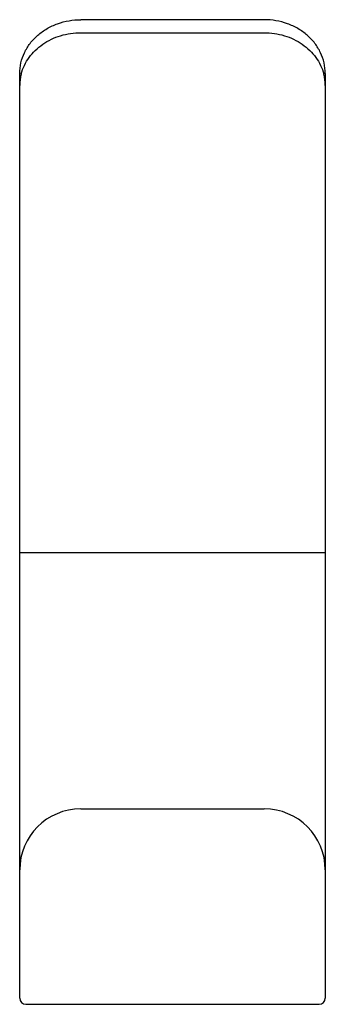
# Model space of a CAD drawing. Header units: millimetres. Extents: x 4021.0802 to 4021.1052, y 1611.9211 to 1612.0017.
import ezdxf

# ---------------------------------------------------------------- set-up
doc = ezdxf.new("R2010")
doc.units = ezdxf.units.MM
doc.layers.add('SANINDUSA', color=3, linetype='Continuous')

msp = doc.modelspace()

# ---------------------------------------------------------------- linework, layer by layer
at = {"layer": 'SANINDUSA'}
for p, q in [((4021.100171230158, 1612.001704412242), (4021.085171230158, 1612.001704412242)), ((4021.085171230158, 1612.000637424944), (4021.100171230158, 1612.000637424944)), ((4021.080171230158, 1611.921587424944), (4021.080171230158, 1611.997307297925)), ((4021.105171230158, 1611.997307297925), (4021.105171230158, 1611.921587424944)), ((4021.105171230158, 1611.95805152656), (4021.080171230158, 1611.95805152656)), ((4021.085171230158, 1611.937087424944), (4021.100171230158, 1611.937087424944)), ((4021.080671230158, 1611.921087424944), (4021.104671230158, 1611.921087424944))]:
    msp.add_line(p, q, dxfattribs=at)
for centre, radius, start, end in [((4021.083947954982, 1611.996305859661), 0.0037767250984, 165.1963342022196, 179.9781804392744), ((4021.10137692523, 1611.996303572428), 0.0037943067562, 0.05625673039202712, 14.76922863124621), ((4021.085171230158, 1611.932087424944), 0.005, 90, 180), ((4021.100171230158, 1611.932087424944), 0.005, 0, 90), ((4021.080671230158, 1611.921587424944), 0.0005, 180, 270), ((4021.104671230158, 1611.921587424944), 0.0005, 270, 0)]:
    msp.add_arc(centre, radius, start, end, dxfattribs=at)
for points, knots in [([(4021.080171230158, 1611.997307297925), (4021.080171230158, 1611.997597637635), (4021.080237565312, 1611.998183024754), (4021.080530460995, 1611.999021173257), (4021.081003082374, 1611.999788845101), (4021.081633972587, 1612.000456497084), (4021.082397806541, 1612.001000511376), (4021.08355535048, 1612.001538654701), (4021.084527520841, 1612.001704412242), (4021.085171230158, 1612.001704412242)], [0, 0, 0, 0, 0.1181872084, 0.2374477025, 0.3586499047, 0.482410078, 0.608927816, 0.7379683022, 1, 1, 1, 1]), ([(4021.105171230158, 1611.997307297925), (4021.105171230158, 1611.997597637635), (4021.105104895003, 1611.998183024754), (4021.10481199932, 1611.999021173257), (4021.104339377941, 1611.999788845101), (4021.103708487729, 1612.000456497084), (4021.102944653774, 1612.001000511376), (4021.101787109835, 1612.001538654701), (4021.100814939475, 1612.001704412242), (4021.100171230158, 1612.001704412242)], [0, 0, 0, 0, 0.1181872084, 0.2374477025, 0.3586499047, 0.482410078, 0.608927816, 0.7379683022, 1, 1, 1, 1]), ([(4021.080296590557, 1611.997270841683), (4021.080359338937, 1611.997509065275), (4021.080533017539, 1611.997978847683), (4021.080922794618, 1611.998629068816), (4021.081432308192, 1611.99921298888), (4021.082258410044, 1611.999886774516), (4021.083510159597, 1612.000478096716), (4021.084614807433, 1612.000637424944), (4021.085171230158, 1612.000637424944)], [0, 0, 0, 0, 0.1164513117, 0.235094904, 0.3565065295, 0.4808857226, 0.7369741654, 1, 1, 1, 1]), ([(4021.100171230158, 1612.000637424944), (4021.100727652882, 1612.000637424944), (4021.101832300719, 1612.000478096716), (4021.103084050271, 1611.999886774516), (4021.103910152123, 1611.99921298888), (4021.104419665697, 1611.998629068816), (4021.104809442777, 1611.997978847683), (4021.104983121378, 1611.997509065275), (4021.105045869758, 1611.997270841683)], [0, 0, 0, 0, 0.2630258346, 0.5191142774, 0.6434934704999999, 0.7649050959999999, 0.8835486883, 1, 1, 1, 1])]:
    msp.add_open_spline(points, degree=3, knots=knots, dxfattribs=at)

doc.saveas('drawing.dxf')
